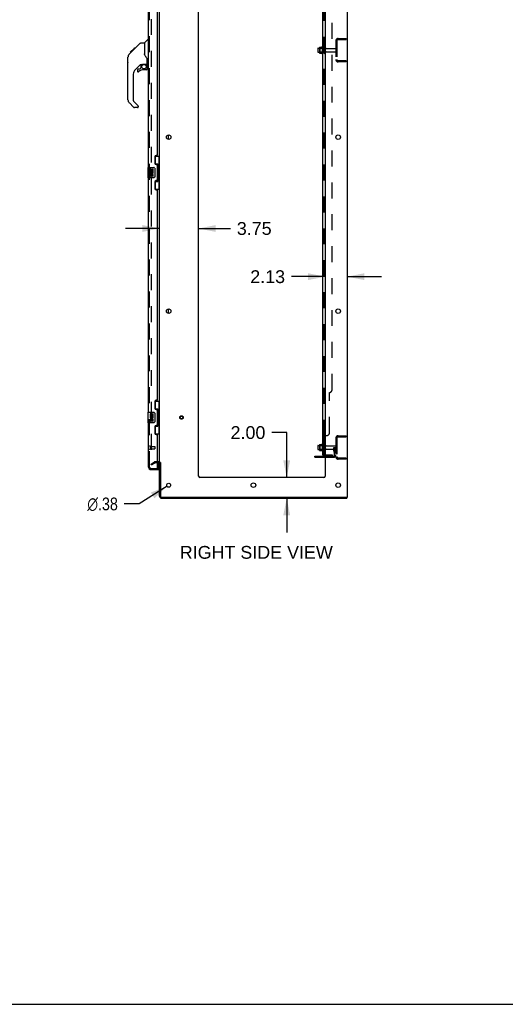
# Model space of a CAD drawing. Header units: inches. Extents: x 0 to 278, y 0 to 180.
# Tile 70 of 76: x 139 to 186, y 0 to 94. Entities that reach past the tile are written whole.
import ezdxf

# ---------------------------------------------------------------- set-up
doc = ezdxf.new("R2010")
doc.units = ezdxf.units.IN
doc.header["$LTSCALE"] = 15.310625
doc.header["$MEASUREMENT"] = 0
doc.linetypes.add('HIDDEN', pattern=[0.2, 0.1, -0.1])
doc.layers.get('0').update_dxf_attribs({"linetype": 'CONTINUOUS'})
for name, color, linetype in [('DEFAULT_2', 8, 'HIDDEN'), ('DIMENSIONS', 7, 'CONTINUOUS'), ('LEFTHAND_DOOR_ASSEMBLY', 7, 'CONTINUOUS'), ('RIGHTHAND_DOOR_ASSEMBLY', 7, 'CONTINUOUS'), ('SUBPANEL', 7, 'CONTINUOUS')]:
    doc.layers.add(name, color=color, linetype=linetype)
doc.styles.get("Standard").update_dxf_attribs({"font": 'arial.ttf'})
doc.styles.add('TEXTSTYLE_1', font='gdt', dxfattribs={"width": 0.8})
doc.dimstyles.new('DIMSTYLE_1', dxfattribs={"dimtxt": 1.228125, "dimasz": 1.6375, "dimexe": 0.09, "dimexo": 0.07, "dimgap": 0.0375, "dimtad": 0, "dimtih": 1, "dimtoh": 1, "dimzin": 4, "dimdsep": 46, "dimtxsty": 'Standard', "dimblk": '_FILLED', "dimblk1": '_FILLED', "dimblk2": '_FILLED', "dimcen": 0.09, "dimadec": 3, "dimazin": 1, "dimtfac": 1, "dimtdec": 3, "dimtofl": 0, "dimtmove": 0, "dimatfit": 3, "dimldrblk": '_FILLED', "dimfxl": 0, "dimtolj": 1, "dimtzin": 4, "dimarcsym": 0})
doc.dimstyles.new('DIMSTYLE_2', dxfattribs={"dimtxt": 1.228125, "dimasz": 1.6375, "dimexe": 0.09, "dimexo": 0.07, "dimgap": 0.09, "dimtad": 0, "dimtih": 1, "dimtoh": 1, "dimzin": 4, "dimdsep": 46, "dimtxsty": 'Standard', "dimblk": '_FILLED', "dimblk1": '_FILLED', "dimblk2": '_FILLED', "dimcen": 0.09, "dimadec": 3, "dimazin": 1, "dimtfac": 1, "dimtdec": 3, "dimtofl": 0, "dimtmove": 0, "dimatfit": 1, "dimldrblk": '_FILLED', "dimfxl": 0, "dimtolj": 1, "dimtzin": 4, "dimarcsym": 0})

# ---------------------------------------------------------------- blocks, each defined once
blk = doc.blocks.new('_FILLED')
at = {"color": 0, "linetype": 'ByBlock'}
blk.add_solid([(0, 0), (-1, 0.2), (-1, -0.2)], dxfattribs=at)
blk = doc.blocks.new('*D18')
at = {"layer": 'DIMENSIONS', "color": 2, "linetype": 'Continuous'}
for p, q in [((152.598, 74.455), (149.323, 74.455)), ((156.348, 74.455), (159.394, 74.455))]:
    blk.add_line(p, q, dxfattribs=at)
at = {"layer": 'DIMENSIONS', "color": 2, "linetype": 'Continuous', "xscale": 1.6375, "yscale": 1.6375, "zscale": 1.6375}
blk.add_blockref('_FILLED', (152.598, 74.455), dxfattribs=at)
at = {"layer": 'DIMENSIONS', "color": 2, "linetype": 'Continuous', "xscale": 1.6375, "yscale": 1.6375, "zscale": 1.6375, "rotation": 180}
blk.add_blockref('_FILLED', (156.348, 74.455), dxfattribs=at)
at = {"layer": 'DIMENSIONS', "color": 2, "linetype": 'Continuous', "insert": (160.008, 75.069), "char_height": 1.2281, "width": 3.3374, "attachment_point": 1, "line_spacing_factor": 0.9}
blk.add_mtext('3.75', dxfattribs=at)
blk = doc.blocks.new('*D19')
at = {"layer": 'DIMENSIONS', "color": 2, "linetype": 'Continuous'}
for p, q in [((168.473, 69.832), (165.247, 69.832)), ((170.598, 69.832), (173.873, 69.832))]:
    blk.add_line(p, q, dxfattribs=at)
at = {"layer": 'DIMENSIONS', "color": 2, "linetype": 'Continuous', "xscale": 1.6375, "yscale": 1.6375, "zscale": 1.6375}
blk.add_blockref('_FILLED', (168.473, 69.832), dxfattribs=at)
at = {"layer": 'DIMENSIONS', "color": 2, "linetype": 'Continuous', "xscale": 1.6375, "yscale": 1.6375, "zscale": 1.6375, "rotation": 180}
blk.add_blockref('_FILLED', (170.598, 69.832), dxfattribs=at)
at = {"layer": 'DIMENSIONS', "color": 2, "linetype": 'Continuous', "insert": (164.633, 70.446), "char_height": 1.2281, "width": 3.3374, "attachment_point": 3, "line_spacing_factor": 0.9}
blk.add_mtext('2.13', dxfattribs=at)
blk = doc.blocks.new('*D20')
at = {"layer": 'DIMENSIONS', "color": 2, "linetype": 'Continuous'}
for p, q in [((164.793, 54.87), (163.36, 54.87)), ((164.793, 50.567), (164.793, 54.87)), ((164.793, 48.567), (164.793, 45.292))]:
    blk.add_line(p, q, dxfattribs=at)
at = {"layer": 'DIMENSIONS', "color": 2, "linetype": 'Continuous', "xscale": 1.6375, "yscale": 1.6375, "zscale": 1.6375}
for p, rotation in [((164.793, 50.567), 270), ((164.793, 48.567), 90)]:
    blk.add_blockref('_FILLED', p, dxfattribs=dict(at, rotation=rotation))
at = {"layer": 'DIMENSIONS', "color": 2, "linetype": 'Continuous', "insert": (162.746, 55.484), "char_height": 1.2281, "width": 3.3374, "attachment_point": 3, "line_spacing_factor": 0.9}
blk.add_mtext('2.00', dxfattribs=at)
blk = doc.blocks.new('*D29')
at = {"layer": 'DIMENSIONS', "color": 2, "linetype": 'Continuous'}
for p, q in [((153.315, 49.716), (150.647, 48.021)), ((150.647, 48.021), (149.214, 48.021))]:
    blk.add_line(p, q, dxfattribs=at)
at = {"layer": 'DIMENSIONS', "color": 2, "linetype": 'Continuous', "xscale": 1.6375, "yscale": 1.6375, "zscale": 1.6375, "rotation": 32.43756376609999}
blk.add_blockref('_FILLED', (153.315, 49.716), dxfattribs=at)
at = {"layer": 'DIMENSIONS', "color": 2, "linetype": 'Continuous', "insert": (148.6, 48.635), "char_height": 1.22812, "width": 4.0207, "attachment_point": 3, "line_spacing_factor": 0.9, "style": 'TEXTSTYLE_1'}
blk.add_mtext('{\\fgdt;n}\\fArial;.38', dxfattribs=at)

msp = doc.modelspace()

# ---------------------------------------------------------------- linework, layer by layer
at = {"color": 3, "linetype": 'Continuous'}
for p, q in [((170.598, 134.463), (170.598, 48.671)), ((152.598, 52.015), (152.598, 131.119)), ((156.348, 50.692), (156.348, 131.067)), ((168.473, 131.067), (168.473, 50.692)), ((152.394, 52.015), (152.513, 52.015)), ((152.598, 48.756), (152.598, 51.983)), ((152.702, 51.984), (152.702, 48.761)), ((167.494, 52.598), (168.473, 52.598)), ((152.513, 51.963), (152.394, 51.963)), ((168.348, 50.567), (156.473, 50.567)), ((152.787, 48.567), (170.546, 48.567)), ((152.792, 48.671), (170.598, 48.671))]:
    msp.add_line(p, q, dxfattribs=at)
at = {"color": 7, "linetype": 'Continuous'}
for p, q in [((167.769, 91.724), (167.769, 91.409)), ((167.799, 91.754), (167.933, 91.754)), ((167.933, 91.822), (167.933, 91.311)), ((167.943, 91.844), (168.171, 91.844)), ((168.199, 91.922), (168.199, 91.211)), ((167.799, 91.379), (167.933, 91.379)), ((167.943, 91.289), (168.171, 91.289)), ((153.452, 82.999), (153.452, 83.434)), ((153.452, 66.299), (153.452, 66.734)), ((167.769, 53.599), (167.769, 53.284)), ((167.799, 53.629), (167.933, 53.629)), ((167.799, 53.254), (167.933, 53.254)), ((167.933, 53.697), (167.933, 53.186)), ((167.943, 53.719), (168.171, 53.719)), ((167.943, 53.164), (168.171, 53.164)), ((168.199, 53.797), (168.199, 53.086)), ((167.494, 52.494), (167.494, 52.598)), ((167.494, 52.494), (168.473, 52.494)), ((170.546, 48.671), (170.546, 48.567)), ((0, 0), (278.375, 0))]:
    msp.add_line(p, q, dxfattribs=at)
at = {"color": 3, "linetype": 'Continuous'}
for centre, radius in [((153.473, 83.217), 0.219), ((169.723, 83.217), 0.219), ((153.473, 66.517), 0.219), ((169.723, 66.517), 0.219), ((153.473, 49.817), 0.188), ((161.598, 49.817), 0.219), ((169.723, 49.817), 0.219)]:
    msp.add_circle(centre, radius, dxfattribs=at)
at = {"color": 7, "linetype": 'Continuous'}
for centre, radius, start, end in [((167.799, 91.724), 0.03, 90, 180.00001), ((167.943, 91.834), 0.01, 90, 174.80617), ((168.074, 91.822), 0.141, 174.79195, 180), ((168.152, 91.854), 0.01, 270, 336.03207), ((168.799, 91.567), 0.698, 149.33687, 156.03207), ((168.23, 91.901), 0.0384, 0, 145.55034), ((167.799, 91.409), 0.03, 179.99999, 270), ((168.074, 91.311), 0.141, 180, 185.20805), ((167.943, 91.299), 0.01, 185.19383, 270), ((168.152, 91.279), 0.01, 23.96793, 90), ((168.799, 91.567), 0.698, 203.96793, 210.66313), ((168.23, 91.232), 0.0384, 214.44966, 360), ((167.799, 53.599), 0.03, 90, 180.00001), ((167.799, 53.284), 0.03, 179.99999, 270), ((167.943, 53.709), 0.01, 90, 174.80617), ((168.074, 53.697), 0.141, 174.79195, 180), ((168.074, 53.186), 0.141, 180, 185.20805), ((167.943, 53.174), 0.01, 185.19383, 270), ((168.152, 53.729), 0.01, 270, 336.03207), ((168.152, 53.154), 0.01, 23.96793, 90), ((168.799, 53.442), 0.698, 149.33687, 156.03207), ((168.799, 53.442), 0.698, 203.96793, 210.66313), ((168.23, 53.776), 0.0384, 0, 145.55034), ((168.23, 53.107), 0.0384, 214.44966, 360), ((168.449, 53.699), 0.055, 64.09064, 180), ((168.449, 53.184), 0.055, 180, 295.90936), ((152.513, 51.878), 0.189, 34.02865, 46.48705), ((152.787, 48.756), 0.085, 184.4898, 265.5102)]:
    msp.add_arc(centre, radius, start, end, dxfattribs=at)
at = {"color": 3, "linetype": 'Continuous'}
for centre, radius, start, end in [((152.513, 51.878), 0.085, 0, 90), ((156.473, 50.692), 0.125, 180, 270), ((168.348, 50.692), 0.125, 270, 360), ((152.787, 48.756), 0.189, 180, 270), ((152.792, 48.761), 0.09, 180, 270)]:
    msp.add_arc(centre, radius, start, end, dxfattribs=at)
at = {"layer": 'DEFAULT_2', "color": 8, "linetype": 'HIDDEN'}
for p, q in [((151.785, 131.301), (151.785, 51.832)), ((169.74, 92.692), (170.494, 92.692)), ((170.024, 92.692), (170.024, 92.588)), ((170.494, 92.692), (170.494, 92.588)), ((167.953, 91.75), (167.933, 91.77)), ((167.933, 91.754), (168.394, 91.754)), ((168.249, 91.75), (167.953, 91.75)), ((167.953, 91.75), (167.953, 91.383)), ((168.249, 91.75), (168.269, 91.77)), ((168.249, 91.75), (168.249, 91.383)), ((168.269, 91.901), (168.269, 91.232)), ((168.394, 91.309), (168.394, 91.824)), ((168.504, 91.309), (168.504, 91.824)), ((168.566, 91.732), (169.464, 91.732)), ((169.494, 92.445), (169.494, 90.688)), ((169.598, 92.445), (169.598, 90.688)), ((169.74, 92.588), (170.494, 92.588)), ((167.953, 91.383), (167.933, 91.363)), ((167.933, 91.379), (168.394, 91.379)), ((168.249, 91.383), (167.953, 91.383)), ((168.249, 91.383), (168.269, 91.363)), ((168.566, 91.402), (169.464, 91.402)), ((170.494, 90.546), (169.74, 90.546)), ((170.494, 90.442), (169.74, 90.442)), ((170.024, 90.546), (170.024, 90.442)), ((170.494, 90.546), (170.494, 90.442)), ((169.494, 54.32), (169.494, 52.563)), ((169.598, 54.32), (169.598, 52.563)), ((169.74, 54.567), (170.494, 54.567)), ((169.74, 54.463), (170.494, 54.463)), ((170.024, 54.567), (170.024, 54.463)), ((170.494, 54.567), (170.494, 54.463)), ((167.953, 53.625), (167.933, 53.645)), ((167.933, 53.629), (168.394, 53.629)), ((167.953, 53.258), (167.933, 53.238)), ((167.933, 53.254), (168.394, 53.254)), ((168.249, 53.625), (167.953, 53.625)), ((167.953, 53.625), (167.953, 53.258)), ((168.249, 53.258), (167.953, 53.258)), ((168.249, 53.625), (168.269, 53.645)), ((168.249, 53.625), (168.249, 53.258)), ((168.249, 53.258), (168.269, 53.238)), ((168.269, 53.776), (168.269, 53.107)), ((168.394, 53.184), (168.394, 53.699)), ((168.504, 53.184), (168.504, 53.699)), ((168.566, 53.607), (169.464, 53.607)), ((168.566, 53.277), (169.464, 53.277)), ((169.3, 53.442), (169.39, 53.442)), ((169.3, 53.101), (169.3, 53.442)), ((169.404, 53.267), (169.3, 53.267)), ((169.321, 53.034), (169.37, 52.966)), ((169.39, 53.442), (169.494, 53.442)), ((169.39, 52.74), (169.39, 53.442)), ((169.404, 53.101), (169.404, 53.442)), ((169.406, 53.095), (169.455, 53.027)), ((169.494, 53.442), (169.455, 53.442)), ((151.785, 51.852), (152.125, 52.048)), ((152.513, 52.067), (152.194, 52.067)), ((167.741, 52.494), (167.741, 52.598)), ((167.997, 52.494), (167.997, 52.598)), ((168.473, 52.598), (169.247, 52.598)), ((168.473, 52.494), (169.247, 52.494)), ((170.494, 52.421), (169.74, 52.421)), ((170.494, 52.317), (169.74, 52.317)), ((170.024, 52.421), (170.024, 52.317)), ((170.494, 52.421), (170.494, 52.317)), ((151.837, 51.762), (151.785, 51.852)), ((151.837, 51.762), (152.177, 51.958)), ((152.394, 51.963), (152.194, 51.963))]:
    msp.add_line(p, q, dxfattribs=at)
for points in [[(151.785, 51.832), (151.785, 51.83), (151.786, 51.828), (151.786, 51.825), (151.787, 51.823), (151.788, 51.821)], [(151.803, 51.812), (151.801, 51.812), (151.799, 51.813), (151.797, 51.813), (151.795, 51.814), (151.794, 51.815), (151.792, 51.816), (151.79, 51.818), (151.789, 51.82), (151.788, 51.821)], [(151.81, 51.814), (151.809, 51.813), (151.807, 51.813), (151.805, 51.812), (151.803, 51.812), (151.803, 51.812)]]:
    msp.add_lwpolyline(points, dxfattribs=at)
for radius in [0.164, 0.124]:
    msp.add_circle((154.702, 56.317), radius, dxfattribs=at)
for centre, radius, start, end in [((169.74, 92.445), 0.246, 90, 180), ((168.449, 91.824), 0.055, 360, 180), ((168.566, 91.794), 0.0625, 180, 270), ((169.464, 91.702), 0.03, 360, 90), ((169.74, 92.445), 0.142, 90, 180), ((168.449, 91.309), 0.055, 180, 0), ((168.566, 91.339), 0.0625, 90, 180), ((169.464, 91.432), 0.03, 270, 0), ((169.74, 90.688), 0.246, 180, 270), ((169.74, 90.688), 0.142, 180, 270), ((169.74, 54.32), 0.246, 90, 180), ((169.74, 54.32), 0.142, 90, 180), ((168.449, 53.699), 0.055, 360, 64.09064), ((168.449, 53.184), 0.055, 295.90936, 0), ((168.566, 53.669), 0.0625, 180, 270), ((168.566, 53.214), 0.0625, 90, 180), ((169.414, 53.101), 0.114, 180, 215.75389), ((169.286, 52.906), 0.104, 0, 35.75389), ((169.414, 53.101), 0.01, 180, 215.75389), ((169.286, 52.906), 0.208, 0, 35.75389), ((169.464, 53.577), 0.03, 360, 90), ((169.464, 53.307), 0.03, 270, 0), ((152.194, 51.93), 0.137, 90, 120), ((152.513, 51.878), 0.189, 46.48705, 90), ((152.513, 51.878), 0.189, 0, 34.02865), ((169.247, 52.74), 0.246, 270, 360), ((169.247, 52.74), 0.142, 270, 360), ((169.74, 52.563), 0.246, 180, 270), ((169.74, 52.563), 0.142, 180, 270), ((152.194, 51.93), 0.033, 90, 120)]:
    msp.add_arc(centre, radius, start, end, dxfattribs=at)
at = {"layer": 'LEFTHAND_DOOR_ASSEMBLY', "color": 8, "linetype": 'HIDDEN'}
for p, q in [((151.644, 51.563), (151.644, 131.57)), ((151.786, 51.421), (152.499, 51.421))]:
    msp.add_line(p, q, dxfattribs=at)
msp.add_arc((151.786, 51.563), 0.142, 180, 270, dxfattribs=at)
at = {"layer": 'RIGHTHAND_DOOR_ASSEMBLY', "color": 8, "linetype": 'HIDDEN'}
for p, q in [((151.644, 51.563), (151.644, 131.57)), ((151.687, 53.563), (151.687, 53.279)), ((151.687, 53.545), (152.134, 53.545)), ((151.687, 53.297), (152.134, 53.297)), ((152.144, 53.535), (152.144, 53.307))]:
    msp.add_line(p, q, dxfattribs=at)
at = {"layer": 'RIGHTHAND_DOOR_ASSEMBLY', "color": 3, "linetype": 'Continuous'}
for p, q in [((151.54, 80.317), (151.54, 102.817)), ((152.394, 81.524), (152.394, 101.609)), ((152.144, 81.334), (152.144, 80.714)), ((152.334, 81.464), (152.274, 81.464)), ((152.274, 80.584), (152.334, 80.584)), ((152.394, 79.109), (152.394, 80.524)), ((151.54, 56.817), (151.54, 79.317)), ((152.144, 78.919), (152.144, 78.299)), ((152.334, 79.049), (152.274, 79.049)), ((152.274, 78.169), (152.334, 78.169)), ((152.394, 58.024), (152.394, 78.109)), ((152.144, 57.834), (152.144, 57.214)), ((152.334, 57.964), (152.274, 57.964)), ((152.274, 57.084), (152.334, 57.084)), ((152.394, 55.609), (152.394, 57.024)), ((151.54, 51.563), (151.54, 55.817)), ((152.144, 55.419), (152.144, 54.799)), ((152.334, 55.549), (152.274, 55.549)), ((152.274, 54.669), (152.334, 54.669)), ((152.394, 51.441), (152.394, 54.609)), ((151.786, 51.421), (152.374, 51.421)), ((151.786, 51.317), (152.519, 51.317))]:
    msp.add_line(p, q, dxfattribs=at)
at = {"layer": 'RIGHTHAND_DOOR_ASSEMBLY', "color": 7, "linetype": 'Continuous'}
for p, q in [((149.792, 91.362), (150.206, 91.776)), ((150.105, 91.608), (150.729, 92.232)), ((150.189, 91.693), (150.123, 91.693)), ((150.206, 91.776), (150.207, 91.777)), ((150.273, 91.776), (150.206, 91.776)), ((150.207, 91.777), (150.273, 91.777)), ((150.208, 91.778), (150.275, 91.778)), ((150.785, 92.256), (151.146, 92.256)), ((151.146, 92.256), (151.146, 91.151)), ((151.152, 92.261), (151.45, 92.559)), ((151.54, 92.57), (151.477, 92.57)), ((149.552, 90.86), (149.571, 90.88)), ((149.552, 90.384), (149.552, 90.86)), ((149.571, 86.808), (149.571, 90.911)), ((149.686, 91.189), (149.965, 91.467)), ((149.792, 91.362), (149.859, 91.362)), ((149.796, 91.365), (149.862, 91.365)), ((149.863, 91.367), (149.797, 91.367)), ((149.944, 91.448), (149.878, 91.448)), ((149.964, 91.468), (150.098, 91.601)), ((150.031, 91.534), (149.964, 91.534)), ((149.992, 91.494), (149.965, 91.467)), ((150.026, 91.529), (149.992, 91.494)), ((150.069, 91.572), (150.026, 91.529)), ((150.113, 91.616), (150.046, 91.616)), ((150.105, 91.608), (150.069, 91.572)), ((151.165, 91.16), (151.146, 91.213)), ((151.194, 91.095), (151.165, 91.16)), ((149.552, 90.384), (149.571, 90.364)), ((150.758, 90.194), (150.256, 89.692)), ((150.556, 89.773), (150.708, 89.773)), ((150.717, 89.777), (150.788, 89.849)), ((150.792, 90.184), (150.792, 89.857)), ((150.834, 90.189), (150.922, 90.189)), ((151.107, 90.23), (151.402, 90.23)), ((151.284, 90.23), (151.364, 90.15)), ((151.356, 90.143), (151.35, 90.136)), ((151.402, 90.011), (151.422, 90.011)), ((151.422, 90.228), (151.422, 90.635)), ((151.422, 89.773), (151.422, 90.011)), ((151.461, 90.189), (151.54, 90.189)), ((150.083, 89.275), (150.083, 86.723)), ((150.477, 89.695), (150.477, 89.575)), ((151.343, 89.695), (151.107, 89.695)), ((150.139, 86.078), (149.687, 86.53)), ((150.106, 86.667), (150.542, 86.232)), ((150.477, 86.055), (150.194, 86.055)), ((150.556, 86.198), (150.556, 86.133)), ((152.157, 81.392), (152.598, 81.392)), ((152.194, 80.612), (152.194, 81.392)), ((152.559, 80.367), (152.559, 81.392)), ((152.194, 80.657), (152.421, 80.657)), ((152.421, 78.977), (152.421, 80.657)), ((152.458, 80.417), (152.458, 80.397)), ((152.58, 80.367), (152.458, 80.367)), ((152.458, 80.367), (152.458, 79.267)), ((152.58, 79.267), (152.58, 80.367)), ((151.48, 80.302), (151.48, 79.332)), ((151.495, 80.317), (152.035, 80.317)), ((151.746, 80.162), (151.683, 80.162)), ((151.683, 80.162), (151.683, 79.932)), ((151.683, 79.932), (151.945, 79.932)), ((151.746, 79.701), (151.683, 79.701)), ((151.683, 79.701), (151.683, 79.565)), ((151.753, 79.896), (151.696, 79.921)), ((151.746, 79.995), (151.746, 80.162)), ((151.809, 79.995), (151.746, 79.995)), ((151.746, 79.565), (151.746, 79.701)), ((151.869, 80.131), (151.809, 80.131)), ((151.809, 80.131), (151.809, 79.995)), ((151.809, 79.607), (151.809, 79.565)), ((151.869, 79.995), (151.869, 80.131)), ((151.934, 79.995), (151.869, 79.995)), ((151.869, 79.545), (151.869, 79.614)), ((151.945, 79.932), (151.917, 79.913)), ((151.997, 80.162), (151.934, 80.162)), ((151.934, 80.162), (151.934, 79.995)), ((151.934, 79.607), (151.934, 79.471)), ((151.934, 79.471), (151.997, 79.471)), ((151.979, 79.932), (151.997, 79.932)), ((151.997, 79.932), (151.997, 80.162)), ((151.997, 79.471), (151.997, 79.607)), ((152.135, 80.217), (152.135, 79.417)), ((152.035, 79.317), (151.495, 79.317)), ((152.194, 78.242), (152.194, 79.021)), ((152.194, 78.977), (152.421, 78.977)), ((152.58, 79.267), (152.458, 79.267)), ((152.458, 79.236), (152.458, 79.216)), ((152.559, 78.242), (152.559, 79.267)), ((152.157, 78.242), (152.598, 78.242)), ((152.157, 57.892), (152.598, 57.892)), ((152.194, 57.112), (152.194, 57.892)), ((152.559, 56.867), (152.559, 57.892)), ((151.48, 56.802), (151.48, 55.832)), ((151.495, 56.817), (152.035, 56.817)), ((152.135, 56.717), (152.135, 55.917)), ((152.194, 57.157), (152.421, 57.157)), ((152.421, 55.477), (152.421, 57.157)), ((152.458, 56.917), (152.458, 56.897)), ((152.58, 56.867), (152.458, 56.867)), ((152.458, 56.867), (152.458, 55.767)), ((152.58, 55.767), (152.58, 56.867)), ((152.035, 55.817), (151.495, 55.817)), ((151.746, 56.662), (151.683, 56.662)), ((151.683, 56.662), (151.683, 56.432)), ((151.683, 56.432), (151.945, 56.432)), ((151.746, 56.201), (151.683, 56.201)), ((151.683, 56.201), (151.683, 56.065)), ((151.753, 56.396), (151.696, 56.421)), ((151.746, 56.495), (151.746, 56.662)), ((151.809, 56.495), (151.746, 56.495)), ((151.746, 56.065), (151.746, 56.201)), ((151.869, 56.631), (151.809, 56.631)), ((151.809, 56.631), (151.809, 56.495)), ((151.809, 56.107), (151.809, 56.065)), ((151.869, 56.495), (151.869, 56.631)), ((151.934, 56.495), (151.869, 56.495)), ((151.869, 56.045), (151.869, 56.114)), ((151.945, 56.432), (151.917, 56.413)), ((151.997, 56.662), (151.934, 56.662)), ((151.934, 56.662), (151.934, 56.495)), ((151.934, 56.107), (151.934, 55.971)), ((151.934, 55.971), (151.997, 55.971)), ((151.979, 56.432), (151.997, 56.432)), ((151.997, 56.432), (151.997, 56.662)), ((151.997, 55.971), (151.997, 56.107)), ((152.58, 55.767), (152.458, 55.767)), ((152.559, 54.742), (152.559, 55.767)), ((152.194, 54.742), (152.194, 55.521)), ((152.194, 55.477), (152.421, 55.477)), ((152.458, 55.736), (152.458, 55.716)), ((152.157, 54.742), (152.598, 54.742)), ((152.379, 51.421), (152.519, 51.421)), ((152.519, 51.441), (152.519, 51.963)), ((152.519, 51.421), (152.519, 51.317))]:
    msp.add_line(p, q, dxfattribs=at)
for points in [[(150.729, 92.232), (150.737, 92.239), (150.746, 92.245), (150.755, 92.249), (150.765, 92.253), (150.775, 92.255), (150.785, 92.256)], [(149.686, 91.189), (149.666, 91.167), (149.641, 91.135), (149.619, 91.1), (149.602, 91.062), (149.588, 91.023), (149.578, 90.983), (149.573, 90.942), (149.571, 90.911)], [(151.368, 90.806), (151.318, 90.879), (151.269, 90.956), (151.228, 91.027), (151.194, 91.095)], [(151.422, 90.635), (151.421, 90.658), (151.416, 90.693), (151.407, 90.727), (151.395, 90.759), (151.38, 90.788), (151.368, 90.806)], [(150.922, 90.189), (150.923, 90.189), (150.931, 90.19), (150.939, 90.192), (150.949, 90.195), (150.961, 90.199), (150.974, 90.203), (150.989, 90.209), (151.006, 90.214), (151.023, 90.219), (151.041, 90.223), (151.061, 90.227), (151.08, 90.229), (151.098, 90.23), (151.107, 90.23)], [(151.402, 90.011), (151.401, 90.025), (151.399, 90.039), (151.397, 90.052), (151.393, 90.066), (151.388, 90.079), (151.382, 90.091), (151.376, 90.104), (151.368, 90.115), (151.359, 90.126), (151.35, 90.136)], [(151.364, 90.15), (151.364, 90.15), (151.363, 90.15), (151.362, 90.149), (151.361, 90.148), (151.36, 90.146), (151.356, 90.143)], [(152.385, 80.556), (152.387, 80.559), (152.392, 80.567), (152.397, 80.575), (152.402, 80.583), (152.405, 80.59), (152.409, 80.596), (152.412, 80.602), (152.414, 80.608), (152.416, 80.613), (152.418, 80.617), (152.419, 80.622), (152.42, 80.626), (152.421, 80.629), (152.421, 80.633)], [(152.128, 80.253), (152.13, 80.247), (152.132, 80.241), (152.133, 80.235), (152.134, 80.229), (152.135, 80.223), (152.135, 80.217)], [(152.135, 79.417), (152.135, 79.41), (152.134, 79.404), (152.133, 79.398), (152.132, 79.392), (152.13, 79.386), (152.128, 79.38)], [(152.421, 79), (152.421, 79.004), (152.42, 79.007), (152.419, 79.011), (152.418, 79.016), (152.416, 79.02), (152.414, 79.026), (152.412, 79.031), (152.409, 79.037), (152.405, 79.043), (152.402, 79.05), (152.397, 79.058), (152.392, 79.066), (152.387, 79.074), (152.385, 79.078)], [(152.128, 56.753), (152.13, 56.747), (152.132, 56.741), (152.133, 56.735), (152.134, 56.729), (152.135, 56.723), (152.135, 56.717)], [(152.385, 57.056), (152.387, 57.059), (152.392, 57.067), (152.397, 57.075), (152.402, 57.083), (152.405, 57.09), (152.409, 57.096), (152.412, 57.102), (152.414, 57.108), (152.416, 57.113), (152.418, 57.117), (152.419, 57.122), (152.42, 57.126), (152.421, 57.129), (152.421, 57.133)], [(152.135, 55.917), (152.135, 55.91), (152.134, 55.904), (152.133, 55.898), (152.132, 55.892), (152.13, 55.886), (152.128, 55.88)], [(152.421, 55.5), (152.421, 55.504), (152.42, 55.507), (152.419, 55.511), (152.418, 55.516), (152.416, 55.52), (152.414, 55.526), (152.412, 55.531), (152.409, 55.537), (152.405, 55.543), (152.402, 55.55), (152.397, 55.558), (152.392, 55.566), (152.387, 55.574), (152.385, 55.578)]]:
    msp.add_lwpolyline(points, dxfattribs=at)
msp.add_circle((151.107, 89.99), 0.217, dxfattribs=at)
for centre, radius, start, end in [((151.166, 92.247), 0.0197, 135, 180), ((151.477, 92.531), 0.0394, 90, 135), ((150.004, 90.895), 0.433, 137.27268, 137.76144), ((150.556, 89.695), 0.0787, 90, 180), ((150.834, 89.992), 0.197, 90, 135), ((150.708, 89.785), 0.0118, 270, 315), ((150.78, 89.857), 0.0118, 315, 360), ((151.343, 89.773), 0.0787, 270, 360), ((151.225, 90.011), 0.197, 0, 45), ((151.402, 90.25), 0.0197, 270, 360), ((151.461, 90.228), 0.0394, 180, 270), ((150.674, 89.275), 0.591, 135, 180), ((150.556, 89.575), 0.0787, 180, 309.5212), ((151.107, 88.907), 0.787, 90, 129.5212), ((149.965, 86.808), 0.394, 180, 225), ((150.162, 86.723), 0.0787, 180, 225), ((150.194, 86.133), 0.0787, 225, 270), ((150.477, 86.133), 0.0787, 270, 360), ((150.508, 86.198), 0.0472, 0, 45), ((151.495, 80.302), 0.015, 90, 180), ((151.84, 79.859), 0.157, 156.59665, 341.87913), ((151.777, 79.565), 0.0943, 180, 248.67039), ((151.777, 79.565), 0.0943, 248.69989, 347.43379), ((151.84, 79.859), 0.0943, 156.59665, 35.11217), ((151.777, 79.565), 0.0314, 180, 0.04847), ((151.903, 79.607), 0.0943, 0, 180), ((151.904, 79.602), 0.0362, 83.42855, 161.76278), ((151.903, 79.607), 0.0314, 0, 81.22946), ((151.84, 79.859), 0.157, 25.73705, 27.8532), ((151.843, 79.859), 0.154, 341.41988, 26.19629), ((152.035, 80.217), 0.1, 21.20502, 90), ((152.035, 79.417), 0.1, 270, 338.79459), ((151.495, 79.332), 0.015, 180, 270), ((151.495, 56.802), 0.015, 90, 180), ((152.035, 56.717), 0.1, 21.20502, 90), ((151.495, 55.832), 0.015, 180, 270), ((151.84, 56.359), 0.157, 156.59665, 341.87913), ((151.777, 56.065), 0.0943, 180, 248.67039), ((151.777, 56.065), 0.0943, 248.69989, 347.43379), ((151.84, 56.359), 0.0943, 156.59665, 35.11217), ((151.777, 56.065), 0.0314, 180, 0.04847), ((151.903, 56.107), 0.0943, 0, 180), ((151.904, 56.102), 0.0362, 83.42855, 161.76278), ((151.903, 56.107), 0.0314, 0, 81.22946), ((151.84, 56.359), 0.157, 25.73705, 27.8532), ((151.843, 56.359), 0.154, 341.41988, 26.19629), ((152.035, 55.917), 0.1, 270, 338.79459), ((151.704, 51.707), 0.26, 270, 272.61182), ((152.499, 51.441), 0.02, 282.85714, 360)]:
    msp.add_arc(centre, radius, start, end, dxfattribs=at)
at = {"layer": 'RIGHTHAND_DOOR_ASSEMBLY', "color": 3, "linetype": 'Continuous'}
for centre, radius, start, end in [((152.274, 81.334), 0.13, 90, 180), ((152.334, 81.524), 0.06, 270, 360), ((152.274, 80.714), 0.13, 180, 270), ((152.334, 80.524), 0.06, 0, 90), ((152.274, 78.919), 0.13, 90, 180), ((152.334, 79.109), 0.06, 270, 360), ((152.274, 78.299), 0.13, 180, 270), ((152.334, 78.109), 0.06, 0, 90), ((152.274, 57.834), 0.13, 90, 180), ((152.334, 58.024), 0.06, 270, 360), ((152.274, 57.214), 0.13, 180, 270), ((152.334, 57.024), 0.06, 0, 90), ((152.274, 55.419), 0.13, 90, 180), ((152.334, 55.609), 0.06, 270, 360), ((152.274, 54.799), 0.13, 180, 270), ((152.334, 54.609), 0.06, 0, 90), ((151.786, 51.563), 0.246, 180, 270), ((152.374, 51.441), 0.02, 270, 360)]:
    msp.add_arc(centre, radius, start, end, dxfattribs=at)
at = {"layer": 'RIGHTHAND_DOOR_ASSEMBLY', "color": 8, "linetype": 'HIDDEN'}
for centre, radius, start, end in [((151.665, 53.563), 0.0215, 0, 180), ((151.665, 53.279), 0.0215, 180, 360), ((152.134, 53.535), 0.01, 0, 90), ((152.134, 53.307), 0.01, 270, 360), ((151.786, 51.563), 0.142, 180, 270)]:
    msp.add_arc(centre, radius, start, end, dxfattribs=at)
at = {"layer": 'RIGHTHAND_DOOR_ASSEMBLY', "color": 7, "linetype": 'Continuous'}
for centre, start_param, end_param in [((152.354, 80.407), -1.51401, -0.699287), ((152.354, 80.407), -2.442306, -1.627583), ((152.354, 79.226), -1.51401, -0.699287), ((152.354, 79.226), -2.442306, -1.627583), ((152.354, 56.907), -1.51401, -0.699287), ((152.354, 56.907), -2.442306, -1.627583), ((152.354, 55.726), -1.51401, -0.699287), ((152.354, 55.726), -2.442306, -1.627583)]:
    msp.add_ellipse(centre, major_axis=(0, 0.18), ratio=0.579493, start_param=start_param, end_param=end_param, dxfattribs=at)
at = {"layer": 'SUBPANEL', "color": 3, "linetype": 'Continuous'}
for p, q in [((168.269, 52.723), (168.269, 130.41)), ((168.473, 54.598), (168.323, 54.598))]:
    msp.add_line(p, q, dxfattribs=at)
at = {"layer": 'SUBPANEL', "color": 8, "linetype": 'HIDDEN'}
for p, q in [((168.394, 54.562), (168.394, 128.571)), ((169.144, 58.973), (169.144, 124.16)), ((168.394, 91.817), (168.269, 91.817)), ((168.394, 91.317), (168.269, 91.317)), ((168.894, 54.848), (168.894, 58.723)), ((168.269, 54.564), (168.269, 54.562)), ((168.394, 54.201), (168.269, 54.201)), ((168.394, 53.92), (168.269, 53.92)), ((168.394, 54.566), (168.394, 54.564)), ((168.394, 54.564), (168.394, 54.562)), ((168.473, 54.598), (168.644, 54.598)), ((168.394, 53.692), (168.269, 53.692)), ((168.394, 53.192), (168.269, 53.192)), ((168.334, 52.723), (168.334, 52.723)), ((168.334, 52.723), (168.334, 52.723)), ((168.334, 52.723), (168.338, 52.723)), ((168.37, 52.723), (168.419, 52.764)), ((168.394, 52.725), (168.394, 52.723)), ((168.398, 52.746), (168.398, 52.746)), ((168.506, 52.723), (169.144, 52.723)), ((169.144, 52.598), (168.506, 52.598)), ((168.894, 52.723), (168.894, 52.598)), ((169.144, 52.723), (169.144, 52.598))]:
    msp.add_line(p, q, dxfattribs=at)
at = {"layer": 'SUBPANEL', "color": 7, "linetype": 'Continuous'}
for p, q in [((168.394, 54.562), (168.269, 54.562)), ((168.394, 52.723), (168.394, 54.562)), ((168.394, 52.723), (168.269, 52.723)), ((168.323, 52.684), (168.37, 52.723))]:
    msp.add_line(p, q, dxfattribs=at)
at = {"layer": 'SUBPANEL', "color": 3, "linetype": 'Continuous'}
for points in [[(168.303, 54.587), (168.296, 54.584), (168.292, 54.582), (168.288, 54.581), (168.285, 54.579), (168.281, 54.577), (168.278, 54.576), (168.275, 54.574), (168.273, 54.572), (168.271, 54.57), (168.27, 54.568), (168.269, 54.566), (168.269, 54.564), (168.269, 54.562)], [(168.323, 54.598), (168.32, 54.596), (168.318, 54.594), (168.315, 54.593), (168.311, 54.591), (168.307, 54.589), (168.303, 54.587)], [(168.292, 52.702), (168.288, 52.704), (168.285, 52.706), (168.281, 52.707), (168.278, 52.709), (168.275, 52.711), (168.273, 52.713), (168.271, 52.715), (168.27, 52.717), (168.269, 52.719), (168.269, 52.721), (168.269, 52.723)], [(168.323, 52.684), (168.32, 52.687), (168.318, 52.689), (168.315, 52.691), (168.311, 52.693), (168.307, 52.695), (168.303, 52.697), (168.299, 52.699), (168.292, 52.702)]]:
    msp.add_lwpolyline(points, dxfattribs=at)
at = {"layer": 'SUBPANEL', "color": 8, "linetype": 'HIDDEN'}
for points in [[(168.281, 54.577), (168.278, 54.576), (168.275, 54.574), (168.273, 54.572), (168.271, 54.57), (168.27, 54.568), (168.269, 54.566)], [(168.32, 54.596), (168.318, 54.594), (168.315, 54.593)], [(168.402, 54.574), (168.4, 54.572), (168.398, 54.57), (168.396, 54.569), (168.395, 54.567)], [(168.419, 54.598), (168.42, 54.596), (168.42, 54.594), (168.42, 54.592), (168.419, 54.59), (168.419, 54.589), (168.418, 54.587), (168.417, 54.585), (168.415, 54.584), (168.414, 54.582), (168.412, 54.581), (168.41, 54.579)], [(168.398, 52.746), (168.398, 52.746), (168.398, 52.746), (168.397, 52.745), (168.397, 52.745), (168.396, 52.745), (168.396, 52.745), (168.395, 52.744), (168.395, 52.744), (168.394, 52.744), (168.393, 52.743), (168.393, 52.743), (168.392, 52.742), (168.391, 52.742), (168.391, 52.742), (168.39, 52.741), (168.389, 52.741), (168.389, 52.741), (168.388, 52.74), (168.387, 52.74), (168.386, 52.739), (168.386, 52.739), (168.385, 52.739), (168.384, 52.738), (168.383, 52.738), (168.382, 52.738), (168.382, 52.737), (168.381, 52.737), (168.38, 52.736), (168.379, 52.736), (168.378, 52.736), (168.377, 52.735), (168.376, 52.735), (168.375, 52.734), (168.374, 52.734), (168.373, 52.734), (168.372, 52.733), (168.371, 52.733), (168.37, 52.732), (168.369, 52.732), (168.368, 52.732), (168.367, 52.731), (168.366, 52.731), (168.365, 52.731), (168.364, 52.73), (168.363, 52.73), (168.362, 52.729), (168.361, 52.729), (168.36, 52.729), (168.359, 52.728), (168.358, 52.728), (168.357, 52.728), (168.356, 52.728), (168.355, 52.727), (168.354, 52.727), (168.353, 52.727), (168.352, 52.726), (168.351, 52.726), (168.35, 52.726), (168.349, 52.726), (168.348, 52.725), (168.347, 52.725), (168.346, 52.725), (168.345, 52.725), (168.344, 52.725), (168.343, 52.724), (168.343, 52.724), (168.342, 52.724), (168.341, 52.724), (168.34, 52.724), (168.339, 52.723), (168.338, 52.723), (168.338, 52.723), (168.337, 52.723), (168.336, 52.723), (168.335, 52.723), (168.335, 52.723), (168.335, 52.723), (168.334, 52.723)], [(168.334, 52.723), (168.334, 52.723), (168.334, 52.723), (168.334, 52.723), (168.335, 52.723), (168.335, 52.723)], [(168.336, 52.723), (168.336, 52.723), (168.337, 52.723)], [(168.394, 52.743), (168.395, 52.743), (168.395, 52.744), (168.396, 52.744), (168.396, 52.744), (168.396, 52.745), (168.397, 52.745), (168.397, 52.745), (168.398, 52.746), (168.398, 52.746), (168.398, 52.746)]]:
    msp.add_lwpolyline(points, dxfattribs=at)
at = {"layer": 'SUBPANEL', "color": 7, "linetype": 'Continuous'}
for points in [[(168.408, 54.578), (168.404, 54.575), (168.402, 54.574), (168.4, 54.572), (168.398, 54.57), (168.396, 54.569), (168.395, 54.567), (168.394, 54.566), (168.394, 54.564), (168.394, 54.562)], [(168.419, 54.598), (168.42, 54.596), (168.42, 54.594), (168.42, 54.592), (168.419, 54.59), (168.419, 54.589), (168.418, 54.587), (168.417, 54.585), (168.415, 54.584), (168.414, 54.582), (168.412, 54.581), (168.41, 54.579), (168.408, 54.578)], [(168.398, 52.734), (168.396, 52.731), (168.395, 52.729), (168.394, 52.727), (168.394, 52.725)], [(168.412, 52.75), (168.408, 52.746), (168.406, 52.744), (168.404, 52.742), (168.402, 52.739), (168.4, 52.737), (168.398, 52.734)], [(168.419, 52.764), (168.42, 52.763), (168.42, 52.762), (168.42, 52.761), (168.419, 52.76), (168.419, 52.759), (168.418, 52.757), (168.417, 52.756), (168.415, 52.754), (168.414, 52.752), (168.412, 52.75)]]:
    msp.add_lwpolyline(points, dxfattribs=at)
at = {"layer": 'SUBPANEL', "color": 8, "linetype": 'HIDDEN'}
for centre, radius, start, end in [((168.894, 58.973), 0.25, 270, 360), ((168.644, 54.848), 0.25, 270, 360), ((168.506, 52.835), 0.237, 180, 219.43415), ((168.506, 52.835), 0.112, 252.8585, 270), ((168.506, 52.835), 0.237, 261.99458, 270)]:
    msp.add_arc(centre, radius, start, end, dxfattribs=at)
at = {"layer": 'SUBPANEL', "color": 3, "linetype": 'Continuous'}
msp.add_arc((168.506, 52.835), 0.237, 219.43415, 261.99458, dxfattribs=at)
at = {"layer": 'SUBPANEL', "color": 7, "linetype": 'Continuous'}
msp.add_arc((168.506, 52.835), 0.112, 180, 252.8585, dxfattribs=at)

# ---------------------------------------------------------------- texts
at = {"layer": 'DIMENSIONS', "color": 2, "linetype": 'Continuous', "insert": (161.874, 43.987), "char_height": 1.22812, "width": 14.64619, "attachment_point": 2, "line_spacing_factor": 0.9}
msp.add_mtext('RIGHT SIDE VIEW', dxfattribs=at)

# ---------------------------------------------------------------- dimensions: what is measured, and where the dimension line sits
at = {"layer": 'DIMENSIONS', "color": 2, "linetype": 'Continuous'}
for base, p1, p2, picture, middle in [((156.348, 74.455), (152.598, 52.015), (156.348, 50.692), '*D18', (161.68, 74.448)), ((170.597813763, 69.831746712), (168.472813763, 50.691555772), (170.597813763, 48.670555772), '*D19', (162.94862595, 69.824897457))]:
    dim = msp.add_linear_dim(base=base, p1=p1, p2=p2, dimstyle='DIMSTYLE_1', dxfattribs=at)
    dim.commit()
    dim.dimension.update_dxf_attribs({"geometry": picture, "text_midpoint": middle, "dimtype": 160})
dim = msp.add_linear_dim(base=(164.793, 48.567), p1=(156.473, 50.567), p2=(152.787, 48.567), angle=270, dimstyle='DIMSTYLE_1', dxfattribs=at)
dim.commit()
dim.dimension.update_dxf_attribs({"geometry": '*D20', "text_midpoint": (161.062, 54.863), "dimtype": 160})
dim = msp.add_diameter_dim_2p(p1=(153.31457, 49.71598), p2=(153.63106, 49.91713), text='%%c<>', dimstyle='DIMSTYLE_2', override={"dimpost": '<>'}, dxfattribs=at)
dim.commit()
dim.dimension.update_dxf_attribs({"geometry": '*D29', "text_midpoint": (146.5896, 48.02053), "dimtype": 163})

doc.saveas('drawing.dxf')
